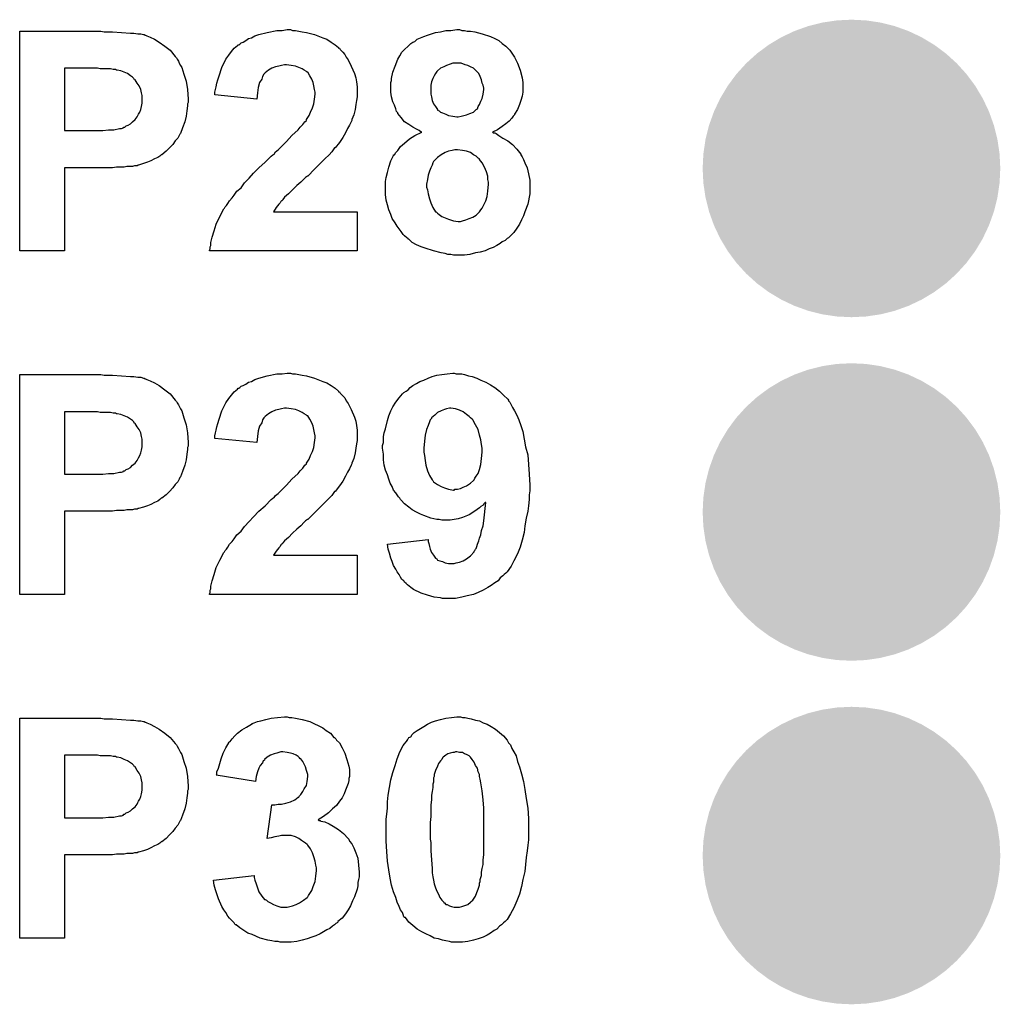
# Model space of a CAD drawing. Extents: x -0.07 to 0.95, y -0.15 to 1.37.
# Tile 10 of 16: x 0.48 to 0.62, y 0.78 to 0.92. Entities that reach past the tile are written whole.
import ezdxf

# ---------------------------------------------------------------- set-up
doc = ezdxf.new("R2010")
doc.units = 0
doc.layers.get('0').update_dxf_attribs({"linetype": 'CONTINUOUS'})
doc.layers.add('gto', color=2, linetype='CONTINUOUS')
doc.layers.add('gts', color=1, linetype='CONTINUOUS')

# ---------------------------------------------------------------- blocks, each defined once
blk = doc.blocks.new('D62')
at = {"const_width": 0.02165}
blk.add_lwpolyline([(-0.010825, 0, 1), (0.010825, 0, 1)], format="xyb", close=True, dxfattribs=at)

msp = doc.modelspace()

# ---------------------------------------------------------------- linework, layer by layer
at = {"layer": 'gto', "color": 2}
for points in [[(0.4903, 0.9189), (0.4915, 0.9189), (0.4928, 0.9188), (0.4941, 0.9187), (0.4946, 0.9187), (0.4952, 0.9186), (0.4956, 0.9186), (0.496, 0.9185), (0.4961, 0.9185), (0.4962, 0.9184), (0.4963, 0.9184), (0.4965, 0.9183), (0.497, 0.9181), (0.4976, 0.9178), (0.4983, 0.9174), (0.4991, 0.9168), (0.4999, 0.9162), (0.5006, 0.9153), (0.5006, 0.9153), (0.5007, 0.9152), (0.5008, 0.9151), (0.5009, 0.9149), (0.5011, 0.9146), (0.5012, 0.9143), (0.5014, 0.914), (0.5016, 0.9137), (0.5019, 0.9127), (0.5022, 0.9117), (0.5024, 0.9105), (0.5025, 0.9091), (0.5025, 0.9091), (0.5025, 0.909), (0.5025, 0.9089), (0.5025, 0.9086), (0.5024, 0.9084), (0.5024, 0.9081), (0.5023, 0.9074), (0.5022, 0.9066), (0.502, 0.9058), (0.5017, 0.9049), (0.5014, 0.9041), (0.5013, 0.904), (0.5012, 0.9038), (0.501, 0.9034), (0.5006, 0.903), (0.5003, 0.9025), (0.4998, 0.902), (0.4993, 0.9015), (0.4987, 0.901), (0.4986, 0.901), (0.4984, 0.9008), (0.4981, 0.9006), (0.4976, 0.9004), (0.4971, 0.9001), (0.4966, 0.8999), (0.496, 0.8997), (0.4953, 0.8995), (0.4952, 0.8995), (0.4951, 0.8994), (0.4949, 0.8994), (0.4947, 0.8994), (0.4944, 0.8993), (0.494, 0.8993), (0.4936, 0.8993), (0.4932, 0.8992), (0.4927, 0.8992), (0.4921, 0.8992), (0.4915, 0.8991), (0.4909, 0.8991), (0.4902, 0.8991), (0.4845, 0.8991), (0.4845, 0.887), (0.478, 0.887), (0.478, 0.919), (0.4898, 0.919), (0.4903, 0.9189)], [(0.5177, 0.9191), (0.5181, 0.9191), (0.5186, 0.919), (0.5191, 0.9189), (0.5197, 0.9188), (0.5209, 0.9185), (0.5221, 0.918), (0.5227, 0.9178), (0.5233, 0.9174), (0.5239, 0.917), (0.5244, 0.9166), (0.5244, 0.9165), (0.5245, 0.9165), (0.5246, 0.9163), (0.5248, 0.9161), (0.525, 0.9159), (0.5253, 0.9156), (0.5255, 0.9152), (0.5258, 0.9148), (0.5262, 0.9139), (0.5267, 0.9128), (0.5269, 0.9122), (0.527, 0.9116), (0.5271, 0.9109), (0.5271, 0.9102), (0.5271, 0.9101), (0.5271, 0.9098), (0.5271, 0.9094), (0.527, 0.9089), (0.5269, 0.9083), (0.5268, 0.9076), (0.5266, 0.9068), (0.5263, 0.9061), (0.5263, 0.906), (0.5262, 0.9058), (0.526, 0.9053), (0.5257, 0.9048), (0.5254, 0.9042), (0.525, 0.9035), (0.5245, 0.9028), (0.5239, 0.902), (0.5238, 0.902), (0.5236, 0.9017), (0.5234, 0.9014), (0.523, 0.901), (0.5224, 0.9004), (0.5217, 0.8997), (0.5209, 0.8989), (0.5199, 0.8979), (0.5198, 0.8979), (0.5197, 0.8978), (0.5196, 0.8977), (0.5194, 0.8975), (0.5189, 0.897), (0.5183, 0.8965), (0.5177, 0.8959), (0.5171, 0.8953), (0.5165, 0.8948), (0.5163, 0.8945), (0.5162, 0.8943), (0.5161, 0.8943), (0.516, 0.8942), (0.5159, 0.894), (0.5157, 0.8938), (0.5153, 0.8933), (0.5149, 0.8927), (0.5271, 0.8927), (0.5271, 0.887), (0.5056, 0.887), (0.5056, 0.887), (0.5056, 0.8871), (0.5057, 0.8873), (0.5057, 0.8876), (0.5058, 0.8878), (0.5058, 0.8882), (0.506, 0.889), (0.5063, 0.8899), (0.5066, 0.8909), (0.5071, 0.892), (0.5077, 0.8931), (0.5077, 0.8931), (0.5078, 0.8932), (0.5079, 0.8934), (0.5081, 0.8936), (0.5083, 0.8939), (0.5085, 0.8943), (0.5089, 0.8947), (0.5092, 0.8951), (0.5096, 0.8957), (0.5102, 0.8962), (0.5107, 0.8969), (0.5114, 0.8976), (0.512, 0.8983), (0.5128, 0.8991), (0.5137, 0.8999), (0.5146, 0.9008), (0.5146, 0.9008), (0.5148, 0.901), (0.515, 0.9011), (0.5152, 0.9014), (0.5156, 0.9017), (0.516, 0.9021), (0.5168, 0.9029), (0.5176, 0.9038), (0.5185, 0.9046), (0.5188, 0.905), (0.5192, 0.9054), (0.5195, 0.9058), (0.5197, 0.906), (0.5197, 0.9061), (0.5199, 0.9064), (0.5201, 0.9067), (0.5203, 0.9072), (0.5206, 0.9078), (0.5208, 0.9084), (0.5209, 0.9091), (0.521, 0.9098), (0.521, 0.9098), (0.521, 0.9099), (0.521, 0.9101), (0.5209, 0.9105), (0.5208, 0.911), (0.5207, 0.9115), (0.5205, 0.912), (0.5202, 0.9125), (0.5199, 0.913), (0.5198, 0.913), (0.5197, 0.9131), (0.5194, 0.9133), (0.5191, 0.9135), (0.5186, 0.9137), (0.5181, 0.9139), (0.5175, 0.914), (0.5168, 0.9141), (0.5165, 0.9141), (0.5161, 0.914), (0.5157, 0.9139), (0.5152, 0.9138), (0.5147, 0.9136), (0.5142, 0.9133), (0.5137, 0.9129), (0.5137, 0.9129), (0.5135, 0.9127), (0.5133, 0.9124), (0.5132, 0.912), (0.5129, 0.9115), (0.5127, 0.9108), (0.5126, 0.91), (0.5125, 0.9091), (0.5064, 0.9097), (0.5064, 0.9097), (0.5064, 0.9099), (0.5064, 0.9101), (0.5065, 0.9105), (0.5066, 0.9109), (0.5067, 0.9114), (0.5068, 0.9119), (0.507, 0.9125), (0.5074, 0.9137), (0.508, 0.9149), (0.5084, 0.9155), (0.5088, 0.916), (0.5092, 0.9165), (0.5097, 0.9169), (0.5098, 0.917), (0.5099, 0.917), (0.51, 0.9171), (0.5102, 0.9173), (0.5105, 0.9174), (0.5109, 0.9176), (0.5113, 0.9179), (0.5117, 0.918), (0.5122, 0.9183), (0.5128, 0.9185), (0.514, 0.9188), (0.5154, 0.9191), (0.5162, 0.9191), (0.5169, 0.9192), (0.5174, 0.9192), (0.5177, 0.9191)], [(0.5423, 0.9191), (0.5427, 0.9191), (0.5431, 0.919), (0.5436, 0.919), (0.5442, 0.9189), (0.5453, 0.9186), (0.5465, 0.9182), (0.5471, 0.9179), (0.5477, 0.9176), (0.5482, 0.9172), (0.5487, 0.9168), (0.5487, 0.9168), (0.5488, 0.9167), (0.5489, 0.9166), (0.5491, 0.9164), (0.5493, 0.9162), (0.5495, 0.9159), (0.55, 0.9152), (0.5504, 0.9143), (0.5508, 0.9133), (0.5511, 0.9122), (0.5512, 0.9115), (0.5512, 0.9109), (0.5512, 0.9108), (0.5512, 0.9108), (0.5512, 0.9105), (0.5512, 0.9101), (0.5511, 0.9095), (0.5509, 0.9089), (0.5507, 0.9083), (0.5504, 0.9076), (0.55, 0.9069), (0.55, 0.9068), (0.5498, 0.9066), (0.5496, 0.9063), (0.5492, 0.9059), (0.5487, 0.9055), (0.5482, 0.9051), (0.5475, 0.9046), (0.5468, 0.9043), (0.5468, 0.9043), (0.5469, 0.9042), (0.5471, 0.9042), (0.5473, 0.9041), (0.5477, 0.9038), (0.5483, 0.9034), (0.549, 0.903), (0.5497, 0.9025), (0.5503, 0.9018), (0.5509, 0.9011), (0.5509, 0.901), (0.5511, 0.9007), (0.5513, 0.9003), (0.5515, 0.8998), (0.5518, 0.8991), (0.552, 0.8982), (0.5522, 0.8973), (0.5522, 0.8964), (0.5522, 0.8963), (0.5522, 0.8962), (0.5522, 0.896), (0.5522, 0.8956), (0.5522, 0.8953), (0.5521, 0.8948), (0.552, 0.8943), (0.5519, 0.8938), (0.5515, 0.8927), (0.5513, 0.8921), (0.551, 0.8915), (0.5507, 0.8909), (0.5503, 0.8903), (0.5499, 0.8897), (0.5494, 0.8892), (0.5493, 0.8891), (0.5492, 0.889), (0.5491, 0.8889), (0.5489, 0.8888), (0.5486, 0.8885), (0.5482, 0.8883), (0.5479, 0.8881), (0.5474, 0.8878), (0.5469, 0.8875), (0.5463, 0.8873), (0.5457, 0.887), (0.545, 0.8868), (0.5443, 0.8867), (0.5435, 0.8865), (0.5427, 0.8864), (0.5418, 0.8864), (0.5414, 0.8864), (0.5411, 0.8864), (0.5407, 0.8865), (0.5403, 0.8865), (0.5399, 0.8866), (0.5393, 0.8867), (0.5382, 0.887), (0.537, 0.8874), (0.5364, 0.8876), (0.5357, 0.8879), (0.5351, 0.8882), (0.5346, 0.8887), (0.5345, 0.8887), (0.5345, 0.8888), (0.5343, 0.8889), (0.534, 0.8892), (0.5338, 0.8894), (0.5335, 0.8898), (0.5332, 0.8902), (0.5329, 0.8906), (0.5326, 0.8911), (0.5322, 0.8917), (0.532, 0.8923), (0.5317, 0.893), (0.5315, 0.8937), (0.5313, 0.8944), (0.5312, 0.8952), (0.5312, 0.8961), (0.5312, 0.8961), (0.5312, 0.8962), (0.5312, 0.8964), (0.5312, 0.8966), (0.5312, 0.8971), (0.5313, 0.8977), (0.5315, 0.8984), (0.5317, 0.8992), (0.532, 0.9001), (0.5324, 0.9009), (0.5324, 0.901), (0.5325, 0.901), (0.5327, 0.9013), (0.533, 0.9016), (0.5334, 0.9022), (0.534, 0.9027), (0.5347, 0.9033), (0.5355, 0.9038), (0.5365, 0.9043), (0.5364, 0.9043), (0.5364, 0.9043), (0.5361, 0.9045), (0.5357, 0.9047), (0.5352, 0.905), (0.5346, 0.9054), (0.534, 0.9058), (0.5335, 0.9064), (0.533, 0.907), (0.533, 0.9071), (0.5328, 0.9073), (0.5327, 0.9077), (0.5325, 0.9082), (0.5323, 0.9087), (0.5321, 0.9094), (0.532, 0.9101), (0.532, 0.9109), (0.532, 0.9109), (0.532, 0.911), (0.532, 0.9112), (0.532, 0.9115), (0.5321, 0.9118), (0.5321, 0.9121), (0.5323, 0.913), (0.5326, 0.9139), (0.533, 0.9149), (0.5333, 0.9154), (0.5336, 0.9159), (0.534, 0.9163), (0.5345, 0.9168), (0.5345, 0.9168), (0.5346, 0.9169), (0.5347, 0.917), (0.5349, 0.9172), (0.5352, 0.9174), (0.5355, 0.9175), (0.5358, 0.9178), (0.5363, 0.918), (0.5368, 0.9182), (0.5373, 0.9184), (0.5379, 0.9186), (0.5385, 0.9188), (0.5392, 0.9189), (0.54, 0.9191), (0.5407, 0.9191), (0.5416, 0.9192), (0.542, 0.9192), (0.5423, 0.9191)], [(0.5416, 0.9143), (0.5413, 0.9143), (0.541, 0.9143), (0.5406, 0.9142), (0.5401, 0.914), (0.5397, 0.9138), (0.5392, 0.9136), (0.5388, 0.9132), (0.5388, 0.9132), (0.5387, 0.9131), (0.5385, 0.9128), (0.5383, 0.9125), (0.5381, 0.9121), (0.5379, 0.9116), (0.5378, 0.9111), (0.5378, 0.9104), (0.5378, 0.9103), (0.5378, 0.9101), (0.5378, 0.9098), (0.5379, 0.9094), (0.538, 0.9089), (0.5382, 0.9084), (0.5385, 0.908), (0.5388, 0.9076), (0.5388, 0.9075), (0.539, 0.9074), (0.5392, 0.9072), (0.5395, 0.9071), (0.54, 0.9069), (0.5404, 0.9067), (0.541, 0.9066), (0.5416, 0.9065), (0.5418, 0.9065), (0.5422, 0.9066), (0.5426, 0.9067), (0.543, 0.9068), (0.5435, 0.907), (0.544, 0.9072), (0.5444, 0.9076), (0.5444, 0.9076), (0.5446, 0.9077), (0.5447, 0.908), (0.5449, 0.9083), (0.5451, 0.9088), (0.5453, 0.9092), (0.5454, 0.9098), (0.5455, 0.9105), (0.5455, 0.9106), (0.5455, 0.9107), (0.5454, 0.9111), (0.5453, 0.9114), (0.5452, 0.9119), (0.545, 0.9124), (0.5448, 0.9128), (0.5444, 0.9132), (0.5443, 0.9133), (0.5442, 0.9134), (0.544, 0.9136), (0.5436, 0.9138), (0.5432, 0.914), (0.5428, 0.9141), (0.5422, 0.9143), (0.5416, 0.9143)], [(0.4893, 0.9136), (0.4845, 0.9136), (0.4845, 0.9045), (0.4889, 0.9045), (0.4892, 0.9045), (0.4901, 0.9045), (0.4909, 0.9046), (0.4917, 0.9046), (0.4925, 0.9048), (0.4928, 0.9048), (0.4931, 0.9049), (0.4931, 0.905), (0.4933, 0.905), (0.4935, 0.9052), (0.4938, 0.9053), (0.4941, 0.9055), (0.4944, 0.9058), (0.4948, 0.9061), (0.4951, 0.9065), (0.4951, 0.9065), (0.4952, 0.9067), (0.4953, 0.9069), (0.4955, 0.9072), (0.4956, 0.9076), (0.4957, 0.908), (0.4958, 0.9085), (0.4958, 0.909), (0.4958, 0.9091), (0.4958, 0.9093), (0.4958, 0.9096), (0.4957, 0.91), (0.4956, 0.9105), (0.4954, 0.911), (0.4951, 0.9114), (0.4948, 0.9119), (0.4947, 0.9119), (0.4946, 0.9121), (0.4944, 0.9123), (0.4941, 0.9125), (0.4937, 0.9128), (0.4932, 0.913), (0.4927, 0.9132), (0.4922, 0.9133), (0.4921, 0.9133), (0.492, 0.9134), (0.4916, 0.9134), (0.4912, 0.9135), (0.4906, 0.9135), (0.4902, 0.9135), (0.4897, 0.9135), (0.4893, 0.9136)], [(0.5417, 0.9017), (0.5413, 0.9017), (0.5409, 0.9016), (0.5404, 0.9015), (0.5399, 0.9013), (0.5393, 0.901), (0.5388, 0.9006), (0.5383, 0.9001), (0.5382, 0.9), (0.5381, 0.8998), (0.538, 0.8995), (0.5378, 0.8991), (0.5376, 0.8986), (0.5374, 0.898), (0.5373, 0.8974), (0.5372, 0.8967), (0.5372, 0.8967), (0.5372, 0.8967), (0.5372, 0.8965), (0.5372, 0.8963), (0.5373, 0.8959), (0.5374, 0.8953), (0.5376, 0.8946), (0.5378, 0.894), (0.5381, 0.8933), (0.5385, 0.8927), (0.5386, 0.8927), (0.5388, 0.8925), (0.539, 0.8923), (0.5394, 0.892), (0.5399, 0.8918), (0.5404, 0.8916), (0.5411, 0.8914), (0.5418, 0.8913), (0.5421, 0.8913), (0.5424, 0.8914), (0.5429, 0.8915), (0.5434, 0.8917), (0.5439, 0.8919), (0.5444, 0.8922), (0.5449, 0.8927), (0.5449, 0.8927), (0.5451, 0.893), (0.5453, 0.8932), (0.5455, 0.8937), (0.5458, 0.8943), (0.546, 0.8949), (0.5461, 0.8957), (0.5462, 0.8967), (0.5462, 0.8967), (0.5462, 0.8967), (0.5462, 0.897), (0.5461, 0.8974), (0.5461, 0.8979), (0.5459, 0.8985), (0.5456, 0.8992), (0.5453, 0.8998), (0.5449, 0.9003), (0.5449, 0.9004), (0.5447, 0.9005), (0.5444, 0.9008), (0.544, 0.901), (0.5436, 0.9013), (0.543, 0.9015), (0.5424, 0.9016), (0.5417, 0.9017)], [(0.4903, 0.8689), (0.4915, 0.8689), (0.4928, 0.8688), (0.4941, 0.8687), (0.4946, 0.8687), (0.4952, 0.8686), (0.4956, 0.8686), (0.496, 0.8685), (0.4961, 0.8685), (0.4962, 0.8684), (0.4963, 0.8684), (0.4965, 0.8683), (0.497, 0.8681), (0.4976, 0.8678), (0.4983, 0.8674), (0.4991, 0.8668), (0.4999, 0.8662), (0.5006, 0.8653), (0.5006, 0.8653), (0.5007, 0.8652), (0.5008, 0.8651), (0.5009, 0.8649), (0.5011, 0.8646), (0.5012, 0.8644), (0.5014, 0.864), (0.5016, 0.8637), (0.5019, 0.8627), (0.5022, 0.8617), (0.5024, 0.8605), (0.5025, 0.8591), (0.5025, 0.8591), (0.5025, 0.859), (0.5025, 0.8589), (0.5025, 0.8586), (0.5024, 0.8584), (0.5024, 0.8581), (0.5023, 0.8574), (0.5022, 0.8566), (0.502, 0.8558), (0.5017, 0.8549), (0.5014, 0.8541), (0.5013, 0.854), (0.5012, 0.8538), (0.501, 0.8534), (0.5006, 0.853), (0.5003, 0.8525), (0.4998, 0.852), (0.4993, 0.8515), (0.4987, 0.851), (0.4986, 0.851), (0.4984, 0.8508), (0.4981, 0.8506), (0.4976, 0.8504), (0.4971, 0.8501), (0.4966, 0.8499), (0.496, 0.8497), (0.4953, 0.8495), (0.4952, 0.8495), (0.4951, 0.8494), (0.4949, 0.8494), (0.4947, 0.8494), (0.4944, 0.8493), (0.494, 0.8493), (0.4936, 0.8493), (0.4932, 0.8492), (0.4927, 0.8492), (0.4921, 0.8492), (0.4915, 0.8491), (0.4909, 0.8491), (0.4902, 0.8491), (0.4845, 0.8491), (0.4845, 0.837), (0.478, 0.837), (0.478, 0.869), (0.4898, 0.869), (0.4903, 0.8689)], [(0.5177, 0.8691), (0.5181, 0.8691), (0.5186, 0.869), (0.5191, 0.8689), (0.5197, 0.8688), (0.5209, 0.8685), (0.5221, 0.868), (0.5227, 0.8678), (0.5233, 0.8674), (0.5239, 0.867), (0.5244, 0.8666), (0.5244, 0.8665), (0.5245, 0.8665), (0.5246, 0.8663), (0.5248, 0.8661), (0.525, 0.8659), (0.5253, 0.8656), (0.5255, 0.8652), (0.5258, 0.8648), (0.5262, 0.8639), (0.5267, 0.8628), (0.5269, 0.8622), (0.527, 0.8616), (0.5271, 0.8609), (0.5271, 0.8602), (0.5271, 0.8601), (0.5271, 0.8598), (0.5271, 0.8594), (0.527, 0.8589), (0.5269, 0.8583), (0.5268, 0.8576), (0.5266, 0.8568), (0.5263, 0.8561), (0.5263, 0.856), (0.5262, 0.8558), (0.526, 0.8553), (0.5257, 0.8548), (0.5254, 0.8542), (0.525, 0.8535), (0.5245, 0.8528), (0.5239, 0.852), (0.5238, 0.852), (0.5236, 0.8517), (0.5234, 0.8514), (0.523, 0.851), (0.5224, 0.8504), (0.5217, 0.8497), (0.5209, 0.8489), (0.5199, 0.8479), (0.5198, 0.8479), (0.5197, 0.8478), (0.5196, 0.8477), (0.5194, 0.8475), (0.5189, 0.847), (0.5183, 0.8465), (0.5177, 0.8459), (0.5171, 0.8453), (0.5165, 0.8448), (0.5163, 0.8445), (0.5162, 0.8443), (0.5161, 0.8443), (0.516, 0.8442), (0.5159, 0.844), (0.5157, 0.8438), (0.5153, 0.8433), (0.5149, 0.8427), (0.5271, 0.8427), (0.5271, 0.837), (0.5056, 0.837), (0.5056, 0.837), (0.5056, 0.8371), (0.5057, 0.8373), (0.5057, 0.8376), (0.5058, 0.8378), (0.5058, 0.8382), (0.506, 0.839), (0.5063, 0.8399), (0.5066, 0.8409), (0.5071, 0.842), (0.5077, 0.8431), (0.5077, 0.8431), (0.5078, 0.8432), (0.5079, 0.8434), (0.5081, 0.8436), (0.5083, 0.8439), (0.5085, 0.8443), (0.5089, 0.8447), (0.5092, 0.8451), (0.5096, 0.8457), (0.5102, 0.8462), (0.5107, 0.8469), (0.5114, 0.8476), (0.512, 0.8483), (0.5128, 0.8491), (0.5137, 0.8499), (0.5146, 0.8508), (0.5146, 0.8508), (0.5148, 0.851), (0.515, 0.8511), (0.5152, 0.8514), (0.5156, 0.8517), (0.516, 0.8521), (0.5168, 0.8529), (0.5176, 0.8538), (0.5185, 0.8546), (0.5188, 0.855), (0.5192, 0.8554), (0.5195, 0.8558), (0.5197, 0.856), (0.5197, 0.8561), (0.5199, 0.8564), (0.5201, 0.8567), (0.5203, 0.8572), (0.5206, 0.8578), (0.5208, 0.8584), (0.5209, 0.8591), (0.521, 0.8598), (0.521, 0.8598), (0.521, 0.8599), (0.521, 0.8601), (0.5209, 0.8605), (0.5208, 0.861), (0.5207, 0.8615), (0.5205, 0.862), (0.5202, 0.8625), (0.5199, 0.863), (0.5198, 0.863), (0.5197, 0.8631), (0.5194, 0.8633), (0.5191, 0.8635), (0.5186, 0.8637), (0.5181, 0.8639), (0.5175, 0.864), (0.5168, 0.8641), (0.5165, 0.8641), (0.5161, 0.864), (0.5157, 0.8639), (0.5152, 0.8638), (0.5147, 0.8636), (0.5142, 0.8633), (0.5137, 0.8629), (0.5137, 0.8629), (0.5135, 0.8627), (0.5133, 0.8624), (0.5132, 0.862), (0.5129, 0.8615), (0.5127, 0.8608), (0.5126, 0.86), (0.5125, 0.8591), (0.5064, 0.8597), (0.5064, 0.8597), (0.5064, 0.8599), (0.5064, 0.8601), (0.5065, 0.8605), (0.5066, 0.8609), (0.5067, 0.8614), (0.5068, 0.8619), (0.507, 0.8625), (0.5074, 0.8637), (0.508, 0.8649), (0.5084, 0.8655), (0.5088, 0.866), (0.5092, 0.8665), (0.5097, 0.8669), (0.5098, 0.867), (0.5099, 0.867), (0.51, 0.8671), (0.5102, 0.8673), (0.5105, 0.8674), (0.5109, 0.8676), (0.5113, 0.8679), (0.5117, 0.868), (0.5122, 0.8683), (0.5128, 0.8685), (0.514, 0.8688), (0.5154, 0.8691), (0.5162, 0.8691), (0.5169, 0.8692), (0.5174, 0.8692), (0.5177, 0.8691)], [(0.5415, 0.8691), (0.5418, 0.8691), (0.5423, 0.8691), (0.5427, 0.869), (0.5433, 0.8688), (0.5438, 0.8687), (0.5445, 0.8685), (0.5451, 0.8682), (0.5458, 0.8679), (0.5465, 0.8675), (0.5471, 0.8671), (0.5478, 0.8666), (0.5484, 0.866), (0.549, 0.8654), (0.5491, 0.8653), (0.5491, 0.8652), (0.5493, 0.865), (0.5495, 0.8646), (0.5497, 0.8642), (0.55, 0.8637), (0.5503, 0.8631), (0.5506, 0.8624), (0.5509, 0.8616), (0.5512, 0.8607), (0.5514, 0.8596), (0.5516, 0.8585), (0.5519, 0.8573), (0.552, 0.8559), (0.5521, 0.8545), (0.5522, 0.8529), (0.5522, 0.8529), (0.5522, 0.8528), (0.5522, 0.8527), (0.5522, 0.8526), (0.5522, 0.8521), (0.5521, 0.8515), (0.5521, 0.8508), (0.552, 0.8499), (0.5519, 0.8491), (0.5517, 0.8481), (0.5515, 0.847), (0.5514, 0.846), (0.5511, 0.8449), (0.5508, 0.8439), (0.5504, 0.8429), (0.5499, 0.8419), (0.5495, 0.8411), (0.5489, 0.8403), (0.5488, 0.8402), (0.5487, 0.8401), (0.5485, 0.8399), (0.5483, 0.8397), (0.5479, 0.8394), (0.5476, 0.839), (0.5471, 0.8387), (0.5466, 0.8383), (0.5461, 0.838), (0.5454, 0.8376), (0.5447, 0.8373), (0.544, 0.837), (0.5431, 0.8368), (0.5423, 0.8366), (0.5414, 0.8364), (0.5405, 0.8364), (0.5401, 0.8364), (0.5399, 0.8364), (0.5395, 0.8364), (0.5392, 0.8365), (0.5383, 0.8366), (0.5373, 0.8369), (0.5364, 0.8372), (0.5353, 0.8377), (0.5349, 0.838), (0.5344, 0.8384), (0.5344, 0.8384), (0.5343, 0.8385), (0.5342, 0.8386), (0.534, 0.8388), (0.5339, 0.839), (0.5336, 0.8392), (0.5334, 0.8395), (0.5332, 0.8399), (0.5329, 0.8403), (0.5327, 0.8407), (0.5324, 0.8412), (0.5322, 0.8418), (0.532, 0.8423), (0.5318, 0.843), (0.5316, 0.8436), (0.5315, 0.8443), (0.5374, 0.845), (0.5374, 0.8449), (0.5374, 0.8447), (0.5375, 0.8444), (0.5376, 0.844), (0.5377, 0.8436), (0.5379, 0.8431), (0.5382, 0.8427), (0.5385, 0.8423), (0.5385, 0.8423), (0.5387, 0.8422), (0.5388, 0.842), (0.5391, 0.8419), (0.5395, 0.8418), (0.5399, 0.8416), (0.5404, 0.8415), (0.5409, 0.8415), (0.541, 0.8415), (0.5412, 0.8415), (0.5415, 0.8416), (0.542, 0.8417), (0.5425, 0.8419), (0.543, 0.8422), (0.5436, 0.8426), (0.5441, 0.8432), (0.5441, 0.8433), (0.5442, 0.8434), (0.5443, 0.8436), (0.5444, 0.8437), (0.5445, 0.844), (0.5446, 0.8443), (0.5448, 0.8448), (0.5449, 0.8452), (0.5451, 0.8457), (0.5452, 0.8463), (0.5454, 0.847), (0.5455, 0.8477), (0.5456, 0.8486), (0.5457, 0.8495), (0.5458, 0.8504), (0.5457, 0.8504), (0.5457, 0.8504), (0.5455, 0.8502), (0.5454, 0.85), (0.5451, 0.8498), (0.5449, 0.8496), (0.5442, 0.8491), (0.5434, 0.8486), (0.5424, 0.8482), (0.5418, 0.848), (0.5412, 0.8479), (0.5406, 0.8478), (0.54, 0.8478), (0.5396, 0.8478), (0.5394, 0.8478), (0.539, 0.8479), (0.5387, 0.8479), (0.5378, 0.8481), (0.5368, 0.8485), (0.5363, 0.8487), (0.5357, 0.849), (0.5351, 0.8493), (0.5346, 0.8497), (0.534, 0.8502), (0.5335, 0.8507), (0.5335, 0.8507), (0.5334, 0.8508), (0.5333, 0.851), (0.5331, 0.8512), (0.5329, 0.8515), (0.5327, 0.8518), (0.5324, 0.8522), (0.5322, 0.8527), (0.5319, 0.8532), (0.5317, 0.8538), (0.5315, 0.8544), (0.5312, 0.8551), (0.531, 0.8558), (0.5309, 0.8566), (0.5309, 0.8574), (0.5308, 0.8583), (0.5308, 0.8583), (0.5308, 0.8585), (0.5308, 0.8587), (0.5309, 0.8591), (0.5309, 0.8595), (0.5309, 0.86), (0.531, 0.8605), (0.5312, 0.8611), (0.5315, 0.8623), (0.5317, 0.863), (0.532, 0.8637), (0.5323, 0.8643), (0.5327, 0.865), (0.5332, 0.8656), (0.5337, 0.8662), (0.5337, 0.8662), (0.5338, 0.8663), (0.5339, 0.8664), (0.5342, 0.8666), (0.5345, 0.8668), (0.5348, 0.8671), (0.5352, 0.8674), (0.5357, 0.8677), (0.5362, 0.868), (0.5368, 0.8682), (0.5374, 0.8685), (0.538, 0.8687), (0.5387, 0.8689), (0.5394, 0.869), (0.5402, 0.8691), (0.541, 0.8692), (0.5412, 0.8692), (0.5415, 0.8691)], [(0.5407, 0.8641), (0.5405, 0.8641), (0.5401, 0.864), (0.5398, 0.8639), (0.5393, 0.8637), (0.5388, 0.8635), (0.5384, 0.8631), (0.5379, 0.8627), (0.5379, 0.8626), (0.5377, 0.8624), (0.5376, 0.8621), (0.5374, 0.8616), (0.5372, 0.861), (0.537, 0.8602), (0.5369, 0.8593), (0.5368, 0.8583), (0.5368, 0.8582), (0.5368, 0.8581), (0.5368, 0.858), (0.5368, 0.8577), (0.5369, 0.8572), (0.537, 0.8565), (0.5371, 0.8558), (0.5373, 0.855), (0.5376, 0.8543), (0.538, 0.8537), (0.5381, 0.8536), (0.5382, 0.8534), (0.5385, 0.8532), (0.5388, 0.853), (0.5393, 0.8527), (0.5398, 0.8525), (0.5404, 0.8523), (0.5411, 0.8522), (0.5412, 0.8522), (0.5413, 0.8523), (0.5417, 0.8523), (0.5421, 0.8524), (0.5425, 0.8526), (0.543, 0.8528), (0.5436, 0.8532), (0.544, 0.8536), (0.5441, 0.8537), (0.5442, 0.8539), (0.5444, 0.8542), (0.5447, 0.8546), (0.5449, 0.8552), (0.5451, 0.8559), (0.5452, 0.8568), (0.5453, 0.8577), (0.5453, 0.8578), (0.5453, 0.8579), (0.5453, 0.858), (0.5453, 0.8583), (0.5452, 0.8588), (0.5451, 0.8595), (0.5449, 0.8602), (0.5447, 0.861), (0.5443, 0.8617), (0.5439, 0.8624), (0.5438, 0.8625), (0.5436, 0.8627), (0.5434, 0.8629), (0.543, 0.8632), (0.5425, 0.8636), (0.542, 0.8638), (0.5414, 0.864), (0.5407, 0.8641)], [(0.4893, 0.8636), (0.4845, 0.8636), (0.4845, 0.8545), (0.4889, 0.8545), (0.4892, 0.8545), (0.4901, 0.8545), (0.4909, 0.8546), (0.4917, 0.8546), (0.4925, 0.8548), (0.4928, 0.8548), (0.4931, 0.8549), (0.4931, 0.855), (0.4933, 0.855), (0.4935, 0.8552), (0.4938, 0.8553), (0.4941, 0.8555), (0.4944, 0.8558), (0.4948, 0.8561), (0.4951, 0.8565), (0.4951, 0.8565), (0.4952, 0.8567), (0.4953, 0.8569), (0.4955, 0.8572), (0.4956, 0.8576), (0.4957, 0.858), (0.4958, 0.8585), (0.4958, 0.859), (0.4958, 0.8591), (0.4958, 0.8593), (0.4958, 0.8596), (0.4957, 0.86), (0.4956, 0.8605), (0.4954, 0.861), (0.4951, 0.8614), (0.4948, 0.8619), (0.4947, 0.8619), (0.4946, 0.8621), (0.4944, 0.8623), (0.4941, 0.8625), (0.4937, 0.8628), (0.4932, 0.863), (0.4927, 0.8632), (0.4922, 0.8633), (0.4921, 0.8633), (0.492, 0.8634), (0.4916, 0.8634), (0.4912, 0.8635), (0.4906, 0.8635), (0.4902, 0.8635), (0.4897, 0.8635), (0.4893, 0.8636)], [(0.4903, 0.8189), (0.4915, 0.8189), (0.4928, 0.8188), (0.4941, 0.8187), (0.4946, 0.8187), (0.4952, 0.8186), (0.4956, 0.8186), (0.496, 0.8185), (0.4961, 0.8185), (0.4962, 0.8184), (0.4963, 0.8184), (0.4965, 0.8183), (0.497, 0.8181), (0.4976, 0.8178), (0.4983, 0.8174), (0.4991, 0.8168), (0.4999, 0.8162), (0.5006, 0.8153), (0.5006, 0.8153), (0.5007, 0.8152), (0.5008, 0.8151), (0.5009, 0.8149), (0.5011, 0.8146), (0.5012, 0.8144), (0.5014, 0.814), (0.5016, 0.8137), (0.5019, 0.8127), (0.5022, 0.8117), (0.5024, 0.8105), (0.5025, 0.8091), (0.5025, 0.8091), (0.5025, 0.809), (0.5025, 0.8089), (0.5025, 0.8086), (0.5024, 0.8084), (0.5024, 0.8081), (0.5023, 0.8074), (0.5022, 0.8066), (0.502, 0.8058), (0.5017, 0.8049), (0.5014, 0.8041), (0.5013, 0.804), (0.5012, 0.8038), (0.501, 0.8034), (0.5006, 0.803), (0.5003, 0.8025), (0.4998, 0.802), (0.4993, 0.8015), (0.4987, 0.801), (0.4986, 0.801), (0.4984, 0.8008), (0.4981, 0.8006), (0.4976, 0.8004), (0.4971, 0.8001), (0.4966, 0.7999), (0.496, 0.7997), (0.4953, 0.7995), (0.4952, 0.7995), (0.4951, 0.7994), (0.4949, 0.7994), (0.4947, 0.7994), (0.4944, 0.7993), (0.494, 0.7993), (0.4936, 0.7993), (0.4932, 0.7992), (0.4927, 0.7992), (0.4921, 0.7992), (0.4915, 0.7991), (0.4909, 0.7991), (0.4902, 0.7991), (0.4845, 0.7991), (0.4845, 0.787), (0.478, 0.787), (0.478, 0.819), (0.4898, 0.819), (0.4903, 0.8189)], [(0.5172, 0.8191), (0.5176, 0.8191), (0.5181, 0.819), (0.5186, 0.8189), (0.5191, 0.8188), (0.5202, 0.8185), (0.5208, 0.8182), (0.5215, 0.8179), (0.5221, 0.8176), (0.5226, 0.8172), (0.5232, 0.8168), (0.5237, 0.8162), (0.5238, 0.8162), (0.5238, 0.8162), (0.524, 0.816), (0.5241, 0.8158), (0.5245, 0.8154), (0.5249, 0.8147), (0.5253, 0.8139), (0.5256, 0.813), (0.5259, 0.812), (0.526, 0.8115), (0.526, 0.8109), (0.526, 0.8109), (0.526, 0.8107), (0.526, 0.8105), (0.5259, 0.8102), (0.5259, 0.8099), (0.5258, 0.8095), (0.5256, 0.809), (0.5254, 0.8085), (0.5252, 0.808), (0.5249, 0.8074), (0.5245, 0.8069), (0.5241, 0.8063), (0.5235, 0.8058), (0.5229, 0.8052), (0.5222, 0.8047), (0.5214, 0.8042), (0.5214, 0.8042), (0.5215, 0.8041), (0.5217, 0.8041), (0.5218, 0.804), (0.5224, 0.8039), (0.523, 0.8036), (0.5236, 0.8033), (0.5244, 0.8028), (0.5251, 0.8022), (0.5258, 0.8015), (0.5259, 0.8014), (0.526, 0.8011), (0.5263, 0.8007), (0.5266, 0.8001), (0.5269, 0.7994), (0.5272, 0.7986), (0.5273, 0.7976), (0.5274, 0.7966), (0.5274, 0.7965), (0.5274, 0.7964), (0.5274, 0.7961), (0.5274, 0.7959), (0.5273, 0.7955), (0.5272, 0.7951), (0.5272, 0.7946), (0.5271, 0.7941), (0.5267, 0.793), (0.5264, 0.7924), (0.5261, 0.7917), (0.5258, 0.7911), (0.5254, 0.7905), (0.5249, 0.7899), (0.5243, 0.7894), (0.5243, 0.7893), (0.5242, 0.7892), (0.524, 0.7891), (0.5238, 0.7889), (0.5235, 0.7887), (0.5231, 0.7884), (0.5227, 0.7882), (0.5222, 0.7879), (0.5217, 0.7876), (0.5211, 0.7873), (0.5205, 0.7871), (0.5198, 0.7869), (0.5191, 0.7867), (0.5183, 0.7865), (0.5175, 0.7864), (0.5167, 0.7864), (0.5163, 0.7864), (0.5159, 0.7864), (0.5156, 0.7865), (0.5151, 0.7865), (0.5147, 0.7866), (0.5141, 0.7867), (0.513, 0.787), (0.5118, 0.7875), (0.5112, 0.7877), (0.5106, 0.7881), (0.51, 0.7885), (0.5095, 0.7889), (0.5094, 0.7889), (0.5093, 0.789), (0.5092, 0.7892), (0.509, 0.7894), (0.5088, 0.7896), (0.5085, 0.7899), (0.5083, 0.7902), (0.508, 0.7907), (0.5077, 0.7911), (0.5074, 0.7916), (0.5069, 0.7927), (0.5065, 0.794), (0.5063, 0.7947), (0.5062, 0.7954), (0.5121, 0.7961), (0.5121, 0.7961), (0.5121, 0.7961), (0.5121, 0.7958), (0.5122, 0.7954), (0.5124, 0.7949), (0.5126, 0.7943), (0.5128, 0.7937), (0.5132, 0.7931), (0.5136, 0.7926), (0.5137, 0.7926), (0.5139, 0.7925), (0.5141, 0.7923), (0.5145, 0.7921), (0.5149, 0.7919), (0.5154, 0.7917), (0.516, 0.7915), (0.5166, 0.7915), (0.5167, 0.7915), (0.5169, 0.7915), (0.5173, 0.7916), (0.5177, 0.7917), (0.5182, 0.7919), (0.5187, 0.7921), (0.5193, 0.7925), (0.5198, 0.7929), (0.5199, 0.793), (0.52, 0.7932), (0.5202, 0.7935), (0.5205, 0.7939), (0.5207, 0.7945), (0.521, 0.7952), (0.5211, 0.796), (0.5212, 0.7968), (0.5212, 0.7969), (0.5212, 0.7969), (0.5212, 0.7972), (0.5211, 0.7976), (0.521, 0.7982), (0.5208, 0.7988), (0.5206, 0.7994), (0.5203, 0.8), (0.5199, 0.8005), (0.5198, 0.8006), (0.5196, 0.8008), (0.5193, 0.801), (0.519, 0.8012), (0.5186, 0.8015), (0.5181, 0.8017), (0.5175, 0.8019), (0.5169, 0.8019), (0.5164, 0.8019), (0.5161, 0.8019), (0.5157, 0.8018), (0.5151, 0.8017), (0.5146, 0.8016), (0.514, 0.8015), (0.5147, 0.8064), (0.5151, 0.8064), (0.5156, 0.8065), (0.5161, 0.8065), (0.5167, 0.8066), (0.5174, 0.8068), (0.518, 0.8071), (0.5185, 0.8075), (0.5186, 0.8075), (0.5187, 0.8077), (0.5189, 0.8079), (0.5192, 0.8083), (0.5194, 0.8087), (0.5197, 0.8092), (0.5198, 0.8098), (0.5199, 0.8105), (0.5199, 0.8106), (0.5199, 0.8108), (0.5198, 0.8111), (0.5197, 0.8114), (0.5196, 0.8119), (0.5194, 0.8123), (0.5192, 0.8127), (0.5189, 0.8131), (0.5188, 0.8131), (0.5187, 0.8132), (0.5185, 0.8134), (0.5182, 0.8136), (0.5178, 0.8138), (0.5174, 0.8139), (0.5169, 0.814), (0.5163, 0.8141), (0.516, 0.8141), (0.5157, 0.814), (0.5154, 0.8139), (0.515, 0.8138), (0.5145, 0.8136), (0.514, 0.8133), (0.5136, 0.813), (0.5136, 0.8129), (0.5134, 0.8128), (0.5133, 0.8125), (0.513, 0.8121), (0.5128, 0.8117), (0.5126, 0.8112), (0.5124, 0.8105), (0.5123, 0.8098), (0.5066, 0.8107), (0.5066, 0.8107), (0.5067, 0.8108), (0.5067, 0.811), (0.5067, 0.8112), (0.5069, 0.8117), (0.5071, 0.8124), (0.5073, 0.8131), (0.5076, 0.8139), (0.508, 0.8147), (0.5084, 0.8154), (0.5084, 0.8155), (0.5086, 0.8156), (0.5089, 0.816), (0.5093, 0.8164), (0.5097, 0.8168), (0.5103, 0.8173), (0.511, 0.8177), (0.5117, 0.8181), (0.5118, 0.8181), (0.5118, 0.8182), (0.5121, 0.8183), (0.5126, 0.8185), (0.5131, 0.8186), (0.5138, 0.8188), (0.5146, 0.819), (0.5155, 0.8191), (0.5165, 0.8192), (0.5169, 0.8192), (0.5172, 0.8191)], [(0.5424, 0.8191), (0.5428, 0.8191), (0.5432, 0.819), (0.5437, 0.8189), (0.5443, 0.8187), (0.5449, 0.8186), (0.5454, 0.8183), (0.546, 0.8181), (0.5466, 0.8178), (0.5472, 0.8174), (0.5478, 0.8169), (0.5484, 0.8164), (0.5489, 0.8158), (0.5489, 0.8158), (0.549, 0.8156), (0.5491, 0.8154), (0.5494, 0.8151), (0.5496, 0.8146), (0.5499, 0.8141), (0.5502, 0.8135), (0.5504, 0.8127), (0.5507, 0.8119), (0.551, 0.8109), (0.5513, 0.8098), (0.5515, 0.8086), (0.5517, 0.8073), (0.5519, 0.8059), (0.552, 0.8044), (0.552, 0.8028), (0.552, 0.8027), (0.552, 0.8027), (0.552, 0.8025), (0.552, 0.8023), (0.552, 0.8019), (0.552, 0.8013), (0.5519, 0.8005), (0.5518, 0.7997), (0.5517, 0.7987), (0.5516, 0.7977), (0.5515, 0.7967), (0.5512, 0.7955), (0.551, 0.7945), (0.5507, 0.7934), (0.5503, 0.7924), (0.5499, 0.7914), (0.5494, 0.7905), (0.5489, 0.7897), (0.5488, 0.7896), (0.5487, 0.7895), (0.5486, 0.7894), (0.5484, 0.7892), (0.5481, 0.7889), (0.5478, 0.7887), (0.5474, 0.7883), (0.547, 0.7881), (0.5465, 0.7877), (0.546, 0.7874), (0.5454, 0.7871), (0.5447, 0.7869), (0.544, 0.7867), (0.5432, 0.7865), (0.5424, 0.7864), (0.5416, 0.7864), (0.5414, 0.7864), (0.5412, 0.7864), (0.5408, 0.7864), (0.5405, 0.7865), (0.54, 0.7866), (0.5395, 0.7867), (0.5389, 0.7869), (0.5383, 0.787), (0.5377, 0.7873), (0.5371, 0.7876), (0.5365, 0.7879), (0.5358, 0.7883), (0.5352, 0.7888), (0.5346, 0.7893), (0.5341, 0.79), (0.534, 0.79), (0.5339, 0.7901), (0.5338, 0.7904), (0.5337, 0.7907), (0.5334, 0.7911), (0.5332, 0.7916), (0.5329, 0.7922), (0.5327, 0.7929), (0.5324, 0.7937), (0.5321, 0.7947), (0.5319, 0.7957), (0.5317, 0.7969), (0.5315, 0.7982), (0.5314, 0.7996), (0.5313, 0.8011), (0.5313, 0.8028), (0.5313, 0.8028), (0.5313, 0.8029), (0.5313, 0.803), (0.5313, 0.8032), (0.5313, 0.8037), (0.5313, 0.8043), (0.5314, 0.805), (0.5315, 0.8059), (0.5315, 0.8068), (0.5316, 0.8078), (0.5318, 0.8089), (0.532, 0.81), (0.5323, 0.8111), (0.5326, 0.8121), (0.5329, 0.8131), (0.5333, 0.8141), (0.5338, 0.815), (0.5344, 0.8158), (0.5344, 0.8159), (0.5345, 0.816), (0.5346, 0.8162), (0.5349, 0.8163), (0.5351, 0.8166), (0.5354, 0.8169), (0.5358, 0.8172), (0.5363, 0.8175), (0.5368, 0.8178), (0.5373, 0.8181), (0.5379, 0.8184), (0.5385, 0.8186), (0.5392, 0.8188), (0.54, 0.819), (0.5408, 0.8191), (0.5416, 0.8192), (0.5421, 0.8192), (0.5424, 0.8191)], [(0.5416, 0.8141), (0.5414, 0.8141), (0.5412, 0.814), (0.541, 0.814), (0.5406, 0.8139), (0.5403, 0.8138), (0.54, 0.8136), (0.5396, 0.8133), (0.5396, 0.8133), (0.5395, 0.8132), (0.5394, 0.813), (0.5392, 0.8128), (0.5389, 0.8124), (0.5388, 0.812), (0.5385, 0.8114), (0.5383, 0.8108), (0.5383, 0.8107), (0.5383, 0.8107), (0.5383, 0.8105), (0.5382, 0.8103), (0.5382, 0.8101), (0.5382, 0.8097), (0.5381, 0.8094), (0.5381, 0.8089), (0.538, 0.8083), (0.5379, 0.8078), (0.5379, 0.8071), (0.5378, 0.8064), (0.5378, 0.8056), (0.5378, 0.8047), (0.5377, 0.8038), (0.5377, 0.8028), (0.5377, 0.8027), (0.5377, 0.8025), (0.5377, 0.8022), (0.5377, 0.8018), (0.5377, 0.8014), (0.5378, 0.8009), (0.5378, 0.8003), (0.5378, 0.7997), (0.5379, 0.7984), (0.538, 0.7971), (0.538, 0.7965), (0.5381, 0.7959), (0.5382, 0.7954), (0.5383, 0.7949), (0.5383, 0.7949), (0.5384, 0.7946), (0.5385, 0.7943), (0.5387, 0.7938), (0.5389, 0.7934), (0.5391, 0.7929), (0.5394, 0.7925), (0.5397, 0.7922), (0.5397, 0.7921), (0.5398, 0.7921), (0.54, 0.7919), (0.5402, 0.7919), (0.5405, 0.7917), (0.5408, 0.7916), (0.5412, 0.7915), (0.5416, 0.7915), (0.5418, 0.7915), (0.542, 0.7915), (0.5423, 0.7916), (0.5426, 0.7917), (0.5429, 0.7918), (0.5432, 0.7919), (0.5436, 0.7922), (0.5436, 0.7922), (0.5437, 0.7923), (0.5439, 0.7925), (0.5441, 0.7928), (0.5443, 0.7931), (0.5445, 0.7936), (0.5447, 0.7941), (0.5449, 0.7947), (0.5449, 0.7948), (0.5449, 0.7948), (0.5449, 0.795), (0.545, 0.7952), (0.545, 0.7955), (0.5451, 0.7958), (0.5452, 0.7961), (0.5452, 0.7966), (0.5453, 0.7971), (0.5454, 0.7977), (0.5454, 0.7984), (0.5455, 0.7991), (0.5455, 0.7999), (0.5455, 0.8008), (0.5455, 0.8017), (0.5455, 0.8028), (0.5455, 0.8028), (0.5455, 0.803), (0.5455, 0.8033), (0.5455, 0.8037), (0.5455, 0.8041), (0.5455, 0.8046), (0.5455, 0.8052), (0.5455, 0.8059), (0.5454, 0.8071), (0.5453, 0.8084), (0.5452, 0.809), (0.5451, 0.8096), (0.545, 0.8101), (0.5449, 0.8105), (0.5449, 0.8106), (0.5449, 0.8106), (0.5449, 0.8108), (0.5447, 0.8112), (0.5446, 0.8117), (0.5443, 0.8121), (0.5441, 0.8126), (0.5438, 0.813), (0.5436, 0.8133), (0.5435, 0.8134), (0.5434, 0.8135), (0.5432, 0.8136), (0.543, 0.8137), (0.5427, 0.8138), (0.5424, 0.814), (0.542, 0.814), (0.5416, 0.8141)], [(0.4893, 0.8136), (0.4845, 0.8136), (0.4845, 0.8045), (0.4889, 0.8045), (0.4892, 0.8045), (0.4901, 0.8045), (0.4909, 0.8046), (0.4917, 0.8046), (0.4925, 0.8048), (0.4928, 0.8048), (0.4931, 0.8049), (0.4931, 0.805), (0.4933, 0.805), (0.4935, 0.8052), (0.4938, 0.8053), (0.4941, 0.8055), (0.4944, 0.8058), (0.4948, 0.8061), (0.4951, 0.8065), (0.4951, 0.8065), (0.4952, 0.8067), (0.4953, 0.8069), (0.4955, 0.8072), (0.4956, 0.8076), (0.4957, 0.808), (0.4958, 0.8085), (0.4958, 0.809), (0.4958, 0.8091), (0.4958, 0.8093), (0.4958, 0.8096), (0.4957, 0.81), (0.4956, 0.8105), (0.4954, 0.811), (0.4951, 0.8114), (0.4948, 0.8119), (0.4947, 0.8119), (0.4946, 0.8121), (0.4944, 0.8123), (0.4941, 0.8125), (0.4937, 0.8128), (0.4932, 0.813), (0.4927, 0.8132), (0.4922, 0.8133), (0.4921, 0.8133), (0.492, 0.8134), (0.4916, 0.8134), (0.4912, 0.8135), (0.4906, 0.8135), (0.4902, 0.8135), (0.4897, 0.8135), (0.4893, 0.8136)]]:
    msp.add_lwpolyline(points, dxfattribs=at)

# ---------------------------------------------------------------- block references
at = {"layer": 'gts'}
for p in [(0.599, 0.899), (0.599, 0.849), (0.599, 0.799)]:
    msp.add_blockref('D62', p, dxfattribs=at)

doc.saveas('drawing.dxf')
